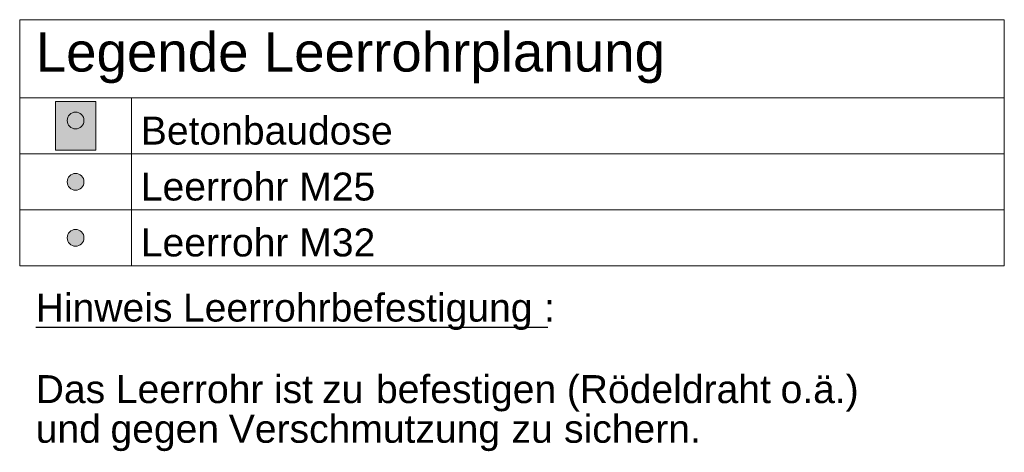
# Model space of a CAD drawing. Extents: x -620 to 300, y 62 to 1107.
# Tile 95 of 256: x 143 to 196, y 510 to 533. Entities that reach past the tile are written whole.
import ezdxf

# ---------------------------------------------------------------- set-up
doc = ezdxf.new("R2010")
doc.units = 0
doc.layers.get('0').update_dxf_attribs({"lineweight": 35})
for name, color, linetype, lineweight, true_color in [('E_Betonbaudose', 1, 'Continuous', 13, 0xff0000), ('E_Detail_Wandschraffur', 7, 'Continuous', 5, 0xc0c0c0), ('E_Leerrohr Umrandung-A06G9GDH8I', 7, 'Continuous', 9, 0xffffff), ('E_Leerrohrdose 32-A06G9GDL8I', 7, 'Continuous', 9, 0x99ff99)]:
    doc.layers.add(name, color=color, linetype=linetype, lineweight=lineweight, true_color=true_color)
doc.layers.add('E_Legende', color=7, linetype='Continuous', lineweight=13)
doc.styles.get("Standard").update_dxf_attribs({"font": 'ARIALN.TTF'})

# ---------------------------------------------------------------- blocks, each defined once
blk = doc.blocks.new('Referenz-A06G9GDM8I')
at = {"layer": 'E_Detail_Wandschraffur', "linetype": 'Continuous', "ltscale": 0.13}
for points in [[(146.28, 528.264), (146.347, 528.259), (146.413, 528.244), (146.475, 528.219), (146.533, 528.185), (146.586, 528.143), (146.632, 528.094), (146.67, 528.039), (146.699, 527.978), (146.719, 527.914), (146.729, 527.847), (146.729, 527.78), (146.719, 527.713), (146.699, 527.649), (146.67, 527.589), (146.632, 527.533), (146.586, 527.484), (146.533, 527.442), (146.475, 527.408), (146.413, 527.384), (146.347, 527.369), (146.28, 527.364), (146.213, 527.369), (146.147, 527.384), (146.085, 527.408), (146.026, 527.442), (145.974, 527.484), (145.928, 527.533), (145.89, 527.589), (145.861, 527.649), (145.841, 527.713), (145.831, 527.78), (145.831, 527.847), (145.841, 527.914), (145.861, 527.978), (145.89, 528.039), (145.928, 528.094), (145.974, 528.143), (146.026, 528.185), (146.085, 528.219), (146.147, 528.244), (146.213, 528.259)], [(146.28, 524.97), (146.347, 524.965), (146.413, 524.95), (146.475, 524.925), (146.533, 524.891), (146.586, 524.849), (146.632, 524.8), (146.67, 524.745), (146.699, 524.684), (146.719, 524.62), (146.729, 524.553), (146.729, 524.486), (146.719, 524.419), (146.699, 524.355), (146.67, 524.295), (146.632, 524.239), (146.586, 524.19), (146.533, 524.148), (146.475, 524.114), (146.413, 524.09), (146.347, 524.075), (146.28, 524.07), (146.213, 524.075), (146.147, 524.09), (146.085, 524.114), (146.026, 524.148), (145.974, 524.19), (145.928, 524.239), (145.89, 524.295), (145.861, 524.355), (145.841, 524.419), (145.831, 524.486), (145.831, 524.553), (145.841, 524.62), (145.861, 524.684), (145.89, 524.745), (145.928, 524.8), (145.974, 524.849), (146.026, 524.891), (146.085, 524.925), (146.147, 524.95), (146.213, 524.965)], [(146.28, 521.97), (146.347, 521.965), (146.413, 521.95), (146.475, 521.925), (146.533, 521.891), (146.586, 521.849), (146.632, 521.8), (146.67, 521.745), (146.699, 521.684), (146.719, 521.62), (146.729, 521.553), (146.729, 521.486), (146.719, 521.419), (146.699, 521.355), (146.67, 521.295), (146.632, 521.239), (146.586, 521.19), (146.533, 521.148), (146.475, 521.114), (146.413, 521.09), (146.347, 521.075), (146.28, 521.07), (146.213, 521.075), (146.147, 521.09), (146.085, 521.114), (146.026, 521.148), (145.974, 521.19), (145.928, 521.239), (145.89, 521.295), (145.861, 521.355), (145.841, 521.419), (145.831, 521.486), (145.831, 521.553), (145.841, 521.62), (145.861, 521.684), (145.89, 521.745), (145.928, 521.8), (145.974, 521.849), (146.026, 521.891), (146.085, 521.925), (146.147, 521.95), (146.213, 521.965)]]:
    blk.add_hatch(color=256, dxfattribs=at).paths.add_polyline_path(points)
at = {"layer": 'E_Betonbaudose', "linetype": 'Continuous', "ltscale": 0.013}
for centre in [(146.28, 527.814), (146.28, 524.52), (146.28, 521.52)]:
    blk.add_circle(centre, 0.45, dxfattribs=at)
at = {"layer": 'E_Leerrohr Umrandung-A06G9GDH8I', "linetype": 'Continuous', "ltscale": 0.13}
for p, q in [((145.2, 526.213), (145.2, 528.823)), ((145.2, 528.823), (147.36, 528.823)), ((147.36, 528.823), (147.36, 526.213)), ((147.36, 526.213), (145.2, 526.213))]:
    blk.add_line(p, q, dxfattribs=at)
at = {"layer": 'E_Leerrohrdose 32-A06G9GDL8I', "linetype": 'Continuous', "ltscale": 0.13}
blk.add_solid([(145.2, 528.823), (147.36, 528.823), (145.2, 526.213), (147.36, 526.213)], dxfattribs=at)
at = {"layer": 'E_Legende', "linetype": 'Continuous', "ltscale": 0.13}
for p, q in [((143.28, 533.22), (196.109, 533.22)), ((143.28, 520.02), (143.28, 533.22)), ((196.109, 520.02), (196.109, 533.22)), ((143.28, 529.02), (196.109, 529.02)), ((149.28, 520.02), (149.28, 529.02)), ((143.28, 526.02), (196.109, 526.02)), ((143.28, 523.02), (196.109, 523.02)), ((143.28, 520.02), (196.109, 520.02))]:
    blk.add_line(p, q, dxfattribs=at)
at = {"layer": 'E_Legende', "linetype": 'Continuous', "lineweight": -2, "ltscale": 0.25}
for p, q in [((144.14, 516.726), (151.225, 516.726)), ((151.225, 516.726), (152.041, 516.726)), ((152.041, 516.726), (170.499, 516.726)), ((170.499, 516.726), (171.408, 516.726)), ((171.408, 516.726), (171.618, 516.726))]:
    blk.add_line(p, q, dxfattribs=at)
at = {"layer": 'E_Legende', "linetype": 'Continuous', "ltscale": 0.13, "attachment_point": 1}
for s, insert, char_height in [('{\\fArial;Legende Leerrohrplanung}', (144.14, 532.538), 2.1), ('{\\fArial;Betonbaudose}', (149.78, 528.02), 1.5), ('{\\fArial;Leerrohr M25}', (149.78, 525.02), 1.5), ('{\\fArial;Leerrohr M32}', (149.78, 522.02), 1.5)]:
    blk.add_mtext(s, dxfattribs=dict(at, insert=insert, char_height=char_height))
at = {"layer": 'E_Legende', "linetype": 'Continuous', "lineweight": -2, "ltscale": 0.25, "char_height": 1.5, "attachment_point": 1}
for s, insert in [('{\\fArial;Hinweis}', (144.14, 518.526)), ('{\\fArial;Leerrohrbefestigung}', (152.041, 518.526)), ('{\\fArial;:}', (171.408, 518.526)), ('{\\fArial;Das}', (144.14, 514.153)), ('{\\fArial;Leerrohr}', (148.438, 514.153)), ('{\\fArial;ist}', (156.924, 514.153)), ('{\\fArial;befestigen}', (162.396, 514.153)), ('{\\fArial;(Rödeldraht}', (172.636, 514.153)), ('{\\fArial;o.ä.)}', (184.105, 514.153)), ('{\\fArial;zu}', (159.505, 514.153)), ('{\\fArial;und}', (144.14, 512.025)), ('{\\fArial;Verschmutzung}', (154.499, 512.025)), ('{\\fArial;sichern.}', (172.488, 512.025)), ('{\\fArial;gegen}', (148.151, 512.025)), ('{\\fArial;zu}', (169.67, 512.025))]:
    blk.add_mtext(s, dxfattribs=dict(at, insert=insert))

msp = doc.modelspace()

# ---------------------------------------------------------------- block references
at = {"color": 8, "lineweight": 25, "ltscale": 0.25, "true_color": 0x808080}
msp.add_blockref('Referenz-A06G9GDM8I', (0, 0), dxfattribs=at)

doc.saveas('drawing.dxf')
